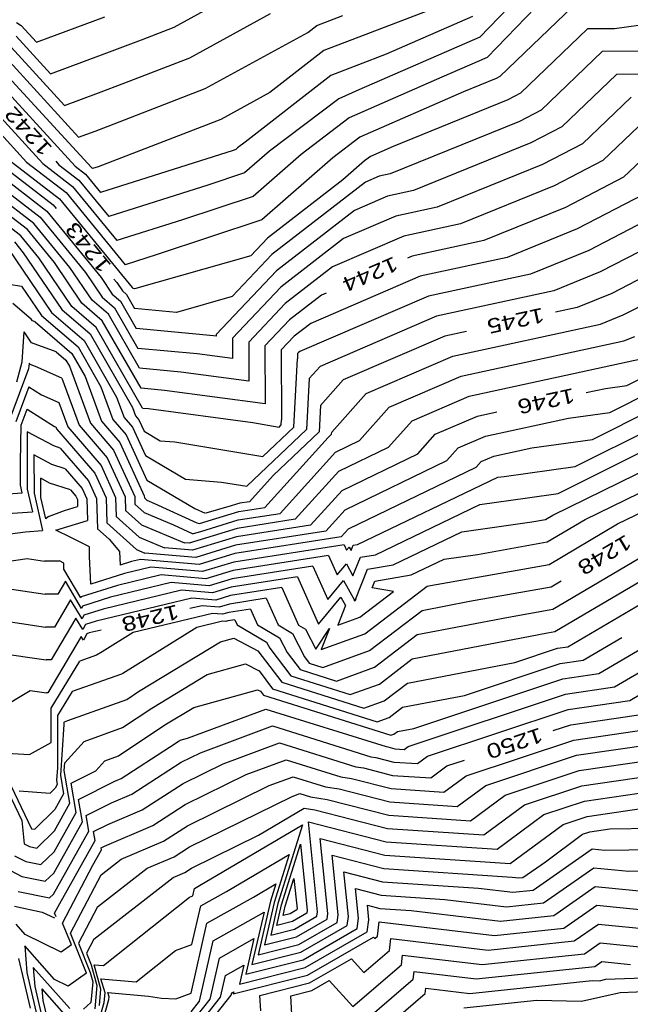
# Model space of a CAD drawing. Header units: feet. Extents: x -19835 to -19507, y 220308 to 220783.
# Tile 37 of 49: x -19667 to -19625, y 220518 to 220586. Entities that reach past the tile are written whole.
import ezdxf

# ---------------------------------------------------------------- set-up
doc = ezdxf.new("R2010")
doc.units = ezdxf.units.FT
doc.header["$LTSCALE"] = 25
doc.header["$MEASUREMENT"] = 0
for name, color, linetype in [('H1_HOEHENLINIEN', 86, 'CONTINUOUS'), ('H1_ZAEHLLIN_TXT', 3, 'CONTINUOUS'), ('H1_ZAEHLLINIEN', 11, 'CONTINUOUS')]:
    doc.layers.add(name, color=color, linetype=linetype)

msp = doc.modelspace()

# ---------------------------------------------------------------- linework, layer by layer
at = {"layer": 'H1_HOEHENLINIEN'}
for p, q in [((-19629.886, 220588.307), (-19634.686, 220583.327)), ((-19636.832, 220587.254), (-19645.878, 220583.804)), ((-19656.104, 220585.404), (-19653.323, 220586.927)), ((-19628.811, 220586.834), (-19633.82, 220582.026)), ((-19666.902, 220585.715), (-19666.579, 220585.525)), ((-19665.533, 220584.383), (-19660.852, 220586.114)), ((-19646.358, 220585.51), (-19644.566, 220586.193)), ((-19635.694, 220586.129), (-19641.611, 220583.543)), ((-19618.342, 220586.335), (-19625.993, 220585.297)), ((-19666.579, 220585.525), (-19665.533, 220584.383)), ((-19658.334, 220584.543), (-19656.104, 220585.404)), ((-19646.971, 220585.03), (-19646.358, 220585.51)), ((-19627.822, 220585.28), (-19632.41, 220580.875)), ((-19625.993, 220585.297), (-19627.822, 220585.28)), ((-19666.923, 220584.781), (-19664.571, 220582.213)), ((-19661.072, 220583.506), (-19658.334, 220584.543)), ((-19653.979, 220581.194), (-19646.971, 220585.03)), ((-19645.878, 220583.804), (-19649.559, 220580.926)), ((-19667.613, 220583.292), (-19662.647, 220577.871)), ((-19664.571, 220582.213), (-19661.072, 220583.506)), ((-19641.611, 220583.543), (-19645.398, 220582.099)), ((-19634.686, 220583.327), (-19637.789, 220581.971)), ((-19667.958, 220582.548), (-19661.768, 220575.791)), ((-19668.302, 220581.804), (-19662.879, 220575.883)), ((-19645.398, 220582.099), (-19651.25, 220577.523)), ((-19637.789, 220581.971), (-19644.125, 220579.184)), ((-19634.068, 220581.897), (-19636.31, 220580.985)), ((-19633.82, 220582.026), (-19634.068, 220581.897)), ((-19625.842, 220582.172), (-19629.59, 220578.573)), ((-19622.194, 220582.206), (-19625.842, 220582.172)), ((-19660.624, 220578.627), (-19653.979, 220581.194)), ((-19649.559, 220580.926), (-19652.916, 220579.088)), ((-19636.31, 220580.985), (-19643.402, 220577.867)), ((-19633.278, 220580.424), (-19641.126, 220577.231)), ((-19632.41, 220580.875), (-19633.278, 220580.424)), ((-19624.853, 220580.617), (-19628.18, 220577.422)), ((-19668.992, 220580.316), (-19665.101, 220576.067)), ((-19669.337, 220579.572), (-19666.211, 220576.16)), ((-19652.916, 220579.088), (-19661.316, 220575.844)), ((-19644.125, 220579.184), (-19647.424, 220576.688)), ((-19623.863, 220579.063), (-19626.771, 220576.272)), ((-19661.513, 220578.29), (-19660.624, 220578.627)), ((-19629.59, 220578.573), (-19631.698, 220577.479)), ((-19662.647, 220577.871), (-19661.513, 220578.29)), ((-19643.402, 220577.867), (-19645.253, 220576.465)), ((-19652.077, 220576.961), (-19661.143, 220574.075)), ((-19651.891, 220577.023), (-19652.077, 220576.961)), ((-19651.765, 220577.133), (-19651.891, 220577.023)), ((-19651.25, 220577.523), (-19651.765, 220577.133)), ((-19641.126, 220577.231), (-19642.678, 220576.549)), ((-19631.698, 220577.479), (-19639.725, 220574.214)), ((-19628.18, 220577.422), (-19630.908, 220576.007)), ((-19670.654, 220576.529), (-19665.269, 220572.385)), ((-19669.543, 220576.436), (-19664.828, 220572.809)), ((-19647.424, 220576.688), (-19650.702, 220573.816)), ((-19645.253, 220576.465), (-19650.107, 220572.213)), ((-19642.678, 220576.549), (-19643.083, 220576.242)), ((-19667.322, 220576.252), (-19663.946, 220573.655)), ((-19666.211, 220576.16), (-19663.505, 220574.078)), ((-19665.101, 220576.067), (-19663.064, 220574.501)), ((-19662.879, 220575.883), (-19662.183, 220575.347)), ((-19661.768, 220575.791), (-19661.742, 220575.77)), ((-19661.742, 220575.77), (-19661.702, 220575.721)), ((-19661.316, 220575.844), (-19661.702, 220575.721)), ((-19643.083, 220576.242), (-19644.565, 220574.944)), ((-19630.908, 220576.007), (-19638.126, 220573.07)), ((-19626.771, 220576.272), (-19630.118, 220574.534)), ((-19665.71, 220571.962), (-19670.123, 220575.358)), ((-19662.183, 220575.347), (-19661.143, 220574.075)), ((-19644.565, 220574.944), (-19649.723, 220570.958)), ((-19663.064, 220574.501), (-19660.025, 220570.784)), ((-19630.118, 220574.534), (-19636.527, 220571.927)), ((-19663.946, 220573.655), (-19658.973, 220567.572)), ((-19663.505, 220574.078), (-19659.466, 220569.138)), ((-19650.702, 220573.816), (-19655.538, 220572.212)), ((-19641.513, 220573.826), (-19643.766, 220572.855)), ((-19639.725, 220574.214), (-19641.513, 220573.826)), ((-19623.951, 220573.97), (-19628.538, 220571.589)), ((-19638.126, 220573.07), (-19640.954, 220572.457)), ((-19666.592, 220571.116), (-19668.776, 220572.797)), ((-19665.269, 220572.385), (-19662.17, 220568.595)), ((-19664.828, 220572.809), (-19661.104, 220568.254)), ((-19643.766, 220572.855), (-19649.118, 220568.719)), ((-19640.954, 220572.457), (-19644.517, 220570.921)), ((-19622.541, 220572.819), (-19627.749, 220570.117)), ((-19663.236, 220568.936), (-19665.71, 220571.962)), ((-19655.538, 220572.212), (-19660.025, 220570.784)), ((-19650.107, 220572.213), (-19657.269, 220569.838)), ((-19636.527, 220571.927), (-19640.395, 220571.088)), ((-19628.538, 220571.589), (-19633.328, 220569.64)), ((-19621.131, 220571.668), (-19626.959, 220568.644)), ((-19665.367, 220569.618), (-19666.592, 220571.116)), ((-19649.723, 220570.958), (-19650.863, 220569.75)), ((-19644.517, 220570.921), (-19648.815, 220567.6)), ((-19640.395, 220571.088), (-19645.268, 220568.988)), ((-19667.033, 220570.693), (-19666.433, 220569.96)), ((-19667.421, 220570.187), (-19664.492, 220565.862)), ((-19666.433, 220569.96), (-19663.8, 220566.073)), ((-19663.108, 220566.284), (-19665.367, 220569.618)), ((-19657.269, 220569.838), (-19659.466, 220569.138)), ((-19650.863, 220569.75), (-19658.816, 220567.493)), ((-19633.328, 220569.64), (-19639.276, 220568.35)), ((-19627.749, 220570.117), (-19631.729, 220568.497)), ((-19661.725, 220566.706), (-19663.236, 220568.936)), ((-19645.268, 220568.988), (-19648.512, 220566.481)), ((-19625.379, 220565.699), (-19618.311, 220569.367)), ((-19662.17, 220568.595), (-19661.033, 220566.917)), ((-19661.104, 220568.254), (-19660.341, 220567.128)), ((-19649.118, 220568.719), (-19653.233, 220564.357)), ((-19639.276, 220568.35), (-19646.769, 220565.121)), ((-19631.729, 220568.497), (-19638.717, 220566.981)), ((-19626.959, 220568.644), (-19630.13, 220567.354)), ((-19658.973, 220567.572), (-19658.958, 220567.55)), ((-19658.958, 220567.55), (-19658.947, 220567.54)), ((-19658.947, 220567.54), (-19658.926, 220567.503)), ((-19648.815, 220567.6), (-19652.12, 220564.096)), ((-19661.033, 220566.917), (-19660.193, 220566.194)), ((-19660.341, 220567.128), (-19659.777, 220566.643)), ((-19658.816, 220567.493), (-19658.926, 220567.503)), ((-19638.717, 220566.981), (-19647.52, 220563.188)), ((-19630.13, 220567.354), (-19638.158, 220565.612)), ((-19665.884, 220565.41), (-19667.139, 220566.478)), ((-19661.439, 220564.848), (-19663.108, 220566.284)), ((-19660.608, 220565.746), (-19661.725, 220566.706)), ((-19660.193, 220566.194), (-19658.596, 220563.41)), ((-19659.777, 220566.643), (-19658.706, 220564.774)), ((-19648.512, 220566.481), (-19651.007, 220563.836)), ((-19664.492, 220565.862), (-19662.27, 220563.951)), ((-19663.8, 220566.073), (-19661.855, 220564.4)), ((-19658.487, 220562.046), (-19660.608, 220565.746)), ((-19638.158, 220565.612), (-19646.13, 220562.177)), ((-19626.932, 220565.067), (-19625.379, 220565.699)), ((-19665.801, 220565.286), (-19665.884, 220565.41)), ((-19665.62, 220565.22), (-19665.801, 220565.286)), ((-19665.62, 220565.22), (-19663.101, 220563.054)), ((-19658.267, 220559.317), (-19661.439, 220564.848)), ((-19646.769, 220565.121), (-19647.907, 220564.242)), ((-19637.039, 220562.874), (-19626.932, 220565.067)), ((-19666.501, 220562.487), (-19666.378, 220564.546)), ((-19665.879, 220563.796), (-19666.378, 220564.546)), ((-19661.855, 220564.4), (-19658.965, 220559.361)), ((-19653.411, 220564.278), (-19658.706, 220564.774)), ((-19653.232, 220564.254), (-19653.411, 220564.278)), ((-19653.233, 220564.357), (-19653.232, 220564.254)), ((-19647.907, 220564.242), (-19648.782, 220563.315)), ((-19625.333, 220563.924), (-19624.589, 220564.227)), ((-19664.183, 220563.179), (-19665.879, 220563.796)), ((-19662.27, 220563.951), (-19660.043, 220560.068)), ((-19652.12, 220564.096), (-19652.114, 220562.706)), ((-19651.007, 220563.836), (-19650.995, 220561.157)), ((-19636.48, 220561.505), (-19625.333, 220563.924)), ((-19664.183, 220563.179), (-19663.516, 220562.605)), ((-19663.101, 220563.054), (-19662.2, 220561.482)), ((-19654.527, 220563.028), (-19658.596, 220563.41)), ((-19652.114, 220562.706), (-19654.527, 220563.028)), ((-19648.782, 220563.315), (-19648.76, 220558.518)), ((-19647.604, 220563.123), (-19647.669, 220563.054)), ((-19647.669, 220563.054), (-19647.667, 220562.699)), ((-19647.52, 220563.188), (-19647.604, 220563.123)), ((-19642.978, 220560.315), (-19637.039, 220562.874)), ((-19666.866, 220561.107), (-19666.501, 220562.487)), ((-19666.062, 220562.019), (-19666.023, 220562.167)), ((-19666.023, 220562.167), (-19666.01, 220562.387)), ((-19665.957, 220562.307), (-19666.01, 220562.387)), ((-19665.603, 220562.178), (-19665.957, 220562.307)), ((-19663.796, 220561.374), (-19665.603, 220562.178)), ((-19663.516, 220562.605), (-19663.278, 220562.189)), ((-19663.278, 220562.189), (-19661.842, 220558.287)), ((-19647.917, 220558.011), (-19647.667, 220562.699)), ((-19646.13, 220562.177), (-19646.87, 220561.341)), ((-19635.921, 220560.137), (-19624.064, 220562.709)), ((-19667.333, 220558.597), (-19666.062, 220562.019)), ((-19662.2, 220561.482), (-19661.07, 220558.413)), ((-19655.643, 220561.779), (-19658.487, 220562.046)), ((-19650.995, 220561.157), (-19655.643, 220561.779)), ((-19641.402, 220559.385), (-19636.48, 220561.505)), ((-19663.796, 220561.374), (-19662.613, 220558.16)), ((-19646.87, 220561.341), (-19647.056, 220557.85)), ((-19626.312, 220559.02), (-19622.461, 220560.952)), ((-19645.327, 220557.663), (-19642.978, 220560.315)), ((-19639.825, 220558.454), (-19635.921, 220560.137)), ((-19660.043, 220560.068), (-19659.528, 220558.667)), ((-19627.49, 220557.169), (-19621.787, 220560.029)), ((-19666.57, 220558.148), (-19666.162, 220559.246)), ((-19666.162, 220559.246), (-19664.288, 220558.069)), ((-19658.965, 220559.361), (-19658.756, 220558.794)), ((-19658.756, 220558.794), (-19658.525, 220558.525)), ((-19658.267, 220559.317), (-19657.875, 220559.28)), ((-19657.875, 220559.28), (-19650.724, 220558.323)), ((-19643.429, 220557.095), (-19641.402, 220559.385)), ((-19629.121, 220558.631), (-19626.312, 220559.02)), ((-19628.668, 220555.317), (-19621.114, 220559.106)), ((-19666.633, 220555.626), (-19666.57, 220558.148)), ((-19664.288, 220558.069), (-19664.201, 220558.03)), ((-19662.613, 220558.16), (-19660.683, 220555.912)), ((-19661.842, 220558.287), (-19660.251, 220556.434)), ((-19661.07, 220558.413), (-19659.82, 220556.957)), ((-19659.528, 220558.667), (-19658.957, 220558.002)), ((-19658.525, 220558.525), (-19658.168, 220557.74)), ((-19650.724, 220558.323), (-19648.935, 220558.022)), ((-19648.935, 220558.022), (-19648.778, 220558.171)), ((-19648.778, 220558.171), (-19648.76, 220558.518)), ((-19641.434, 220556.637), (-19639.825, 220558.454)), ((-19634.802, 220557.399), (-19629.121, 220558.631)), ((-19664.347, 220556.728), (-19666.174, 220557.704)), ((-19666.174, 220557.704), (-19666.163, 220553.76)), ((-19664.201, 220558.03), (-19664.155, 220557.906)), ((-19664.155, 220557.906), (-19661.546, 220554.867)), ((-19658.957, 220558.002), (-19658.074, 220556.064)), ((-19658.168, 220557.74), (-19657.057, 220557.086)), ((-19647.056, 220557.85), (-19651.14, 220553.964)), ((-19650.038, 220555.993), (-19647.917, 220558.011)), ((-19645.566, 220557.308), (-19645.334, 220557.529)), ((-19645.334, 220557.529), (-19645.327, 220557.663)), ((-19636.673, 220556.593), (-19634.802, 220557.399)), ((-19663.9, 220556.584), (-19664.347, 220556.728)), ((-19659.82, 220556.957), (-19658.154, 220553.303)), ((-19657.057, 220557.086), (-19656.058, 220557.008)), ((-19656.058, 220557.008), (-19650.038, 220555.993)), ((-19649.909, 220552.508), (-19645.566, 220557.308)), ((-19645.064, 220556.305), (-19643.429, 220557.095)), ((-19631.649, 220556.593), (-19627.49, 220557.169)), ((-19630.209, 220551.986), (-19620.003, 220556.991)), ((-19664.488, 220555.457), (-19665.704, 220556.107)), ((-19665.704, 220556.107), (-19665.696, 220553.482)), ((-19663.9, 220556.584), (-19661.977, 220554.344)), ((-19660.251, 220556.434), (-19658.809, 220553.269)), ((-19658.074, 220556.064), (-19655.329, 220554.449)), ((-19648.864, 220552.105), (-19645.064, 220556.305)), ((-19644.844, 220554.989), (-19641.434, 220556.637)), ((-19637.444, 220555.722), (-19636.673, 220556.593)), ((-19634.243, 220556.03), (-19631.649, 220556.593)), ((-19666.629, 220554.038), (-19666.633, 220555.626)), ((-19663.556, 220555.158), (-19664.488, 220555.457)), ((-19660.683, 220555.912), (-19659.463, 220553.235)), ((-19644.406, 220552.358), (-19637.444, 220555.722)), ((-19635.449, 220555.264), (-19635.097, 220555.662)), ((-19635.097, 220555.662), (-19634.243, 220556.03)), ((-19627.991, 220551.688), (-19619.533, 220555.835)), ((-19663.556, 220555.158), (-19662.408, 220553.821)), ((-19661.546, 220554.867), (-19660.771, 220553.167)), ((-19644.844, 220554.989), (-19647.819, 220551.703)), ((-19644.187, 220551.042), (-19635.449, 220555.264)), ((-19633.52, 220554.645), (-19628.668, 220555.317)), ((-19666.508, 220553.512), (-19666.629, 220554.038)), ((-19661.977, 220554.344), (-19661.425, 220553.132)), ((-19655.329, 220554.449), (-19652.86, 220554.254)), ((-19652.86, 220554.254), (-19651.14, 220553.964)), ((-19643.567, 220549.975), (-19633.969, 220554.581)), ((-19633.969, 220554.581), (-19633.52, 220554.645)), ((-19625.774, 220551.389), (-19619.063, 220554.68)), ((-19668.134, 220553.394), (-19666.508, 220553.512)), ((-19666.163, 220553.76), (-19665.81, 220552.223)), ((-19665.696, 220553.482), (-19665.112, 220550.934)), ((-19662.408, 220553.821), (-19662.079, 220553.098)), ((-19662.079, 220553.098), (-19662.028, 220551.624)), ((-19661.425, 220553.132), (-19661.354, 220551.049)), ((-19660.771, 220553.167), (-19660.713, 220551.472)), ((-19659.463, 220553.235), (-19659.431, 220552.317)), ((-19658.809, 220553.269), (-19658.79, 220552.74)), ((-19658.79, 220552.74), (-19658.159, 220552.166)), ((-19658.154, 220553.303), (-19658.15, 220553.163)), ((-19658.15, 220553.163), (-19657.982, 220553.011)), ((-19657.982, 220553.011), (-19657.454, 220552.79)), ((-19657.454, 220552.79), (-19654.557, 220551.456)), ((-19670.562, 220551.878), (-19665.81, 220552.223)), ((-19659.431, 220552.317), (-19658.335, 220551.321)), ((-19658.159, 220552.166), (-19656.163, 220551.333)), ((-19653.251, 220551.748), (-19651.674, 220552.232)), ((-19651.732, 220551.657), (-19648.864, 220552.105)), ((-19651.674, 220552.232), (-19649.909, 220552.508)), ((-19644.406, 220552.358), (-19645.728, 220550.897)), ((-19664.205, 220550.953), (-19662.028, 220551.624)), ((-19660.713, 220551.472), (-19658.687, 220549.632)), ((-19656.163, 220551.333), (-19654.875, 220550.74)), ((-19654.557, 220551.456), (-19654.368, 220551.423)), ((-19654.368, 220551.423), (-19653.251, 220551.748)), ((-19654.295, 220550.87), (-19651.732, 220551.657)), ((-19647.819, 220551.703), (-19651.791, 220551.082)), ((-19636.42, 220550.844), (-19631.633, 220551.525)), ((-19631.633, 220551.525), (-19630.71, 220551.69)), ((-19630.71, 220551.69), (-19630.209, 220551.986)), ((-19630.581, 220550.154), (-19627.991, 220551.688)), ((-19630.451, 220548.619), (-19625.774, 220551.389)), ((-19671.242, 220550.171), (-19666.287, 220550.849)), ((-19666.287, 220550.849), (-19665.112, 220550.934)), ((-19663.171, 220550.456), (-19664.205, 220550.953)), ((-19661.354, 220551.049), (-19660.567, 220550.334)), ((-19658.335, 220551.321), (-19655.402, 220550.097)), ((-19651.791, 220551.082), (-19655.084, 220550.07)), ((-19654.875, 220550.74), (-19654.791, 220550.725)), ((-19654.791, 220550.725), (-19654.295, 220550.87)), ((-19645.728, 220550.897), (-19651.907, 220549.931)), ((-19644.187, 220551.042), (-19644.683, 220550.494)), ((-19641.121, 220548.588), (-19636.42, 220550.844)), ((-19630.192, 220545.549), (-19621.339, 220550.792)), ((-19661.903, 220549.82), (-19663.171, 220550.456)), ((-19660.567, 220550.334), (-19659.857, 220549.497)), ((-19655.084, 220550.07), (-19655.402, 220550.097)), ((-19644.683, 220550.494), (-19651.965, 220549.355)), ((-19635.352, 220549.302), (-19630.581, 220550.154)), ((-19630.063, 220544.014), (-19619.122, 220550.494)), ((-19629.186, 220542.973), (-19617.289, 220549.979)), ((-19661.902, 220549.166), (-19661.903, 220549.82)), ((-19659.857, 220549.497), (-19659.812, 220548.555)), ((-19658.687, 220549.632), (-19658.12, 220549.395)), ((-19654.627, 220549.095), (-19658.12, 220549.395)), ((-19651.907, 220549.931), (-19654.627, 220549.095)), ((-19651.965, 220549.355), (-19654.398, 220548.608)), ((-19644.483, 220549.959), (-19652.023, 220548.78)), ((-19644.483, 220549.959), (-19644.314, 220549.579)), ((-19644.314, 220549.579), (-19644.133, 220549.796)), ((-19644.133, 220549.796), (-19644.004, 220549.564)), ((-19644.004, 220549.564), (-19643.859, 220549.925)), ((-19643.859, 220549.925), (-19643.567, 220549.975)), ((-19661.813, 220547.264), (-19661.902, 220549.166)), ((-19659.023, 220548.803), (-19659.812, 220548.555)), ((-19658.407, 220548.952), (-19659.023, 220548.803)), ((-19654.398, 220548.608), (-19658.407, 220548.952)), ((-19652.023, 220548.78), (-19654.17, 220548.121)), ((-19639.898, 220547.895), (-19637.646, 220548.976)), ((-19637.646, 220548.976), (-19635.352, 220549.302)), ((-19659.507, 220547.989), (-19661.813, 220547.264)), ((-19657.706, 220548.424), (-19659.507, 220547.989)), ((-19654.17, 220548.121), (-19657.706, 220548.424)), ((-19646.615, 220548.493), (-19652.14, 220547.629)), ((-19646.615, 220548.493), (-19645.601, 220546.213)), ((-19643.703, 220546.223), (-19642.876, 220548.29)), ((-19642.876, 220548.29), (-19641.121, 220548.588)), ((-19638.56, 220547.17), (-19630.451, 220548.619)), ((-19663.552, 220547.457), (-19664.069, 220546.582)), ((-19662.457, 220545.606), (-19663.552, 220547.457)), ((-19656.303, 220547.368), (-19660.473, 220546.362)), ((-19653.712, 220547.146), (-19656.303, 220547.368)), ((-19652.14, 220547.629), (-19653.712, 220547.146)), ((-19647.682, 220547.76), (-19652.198, 220547.054)), ((-19647.682, 220547.76), (-19646.245, 220544.53)), ((-19645.601, 220546.213), (-19644.52, 220547.517)), ((-19644.52, 220547.517), (-19643.774, 220546.176)), ((-19642.565, 220547.02), (-19642.384, 220547.472)), ((-19642.384, 220547.472), (-19639.898, 220547.895)), ((-19667.537, 220546.966), (-19664.937, 220546.581)), ((-19655.601, 220546.84), (-19660.956, 220545.548)), ((-19653.483, 220546.659), (-19655.601, 220546.84)), ((-19652.198, 220547.054), (-19653.483, 220546.659)), ((-19648.748, 220547.027), (-19652.256, 220546.478)), ((-19648.748, 220547.027), (-19647.609, 220544.466)), ((-19643.402, 220545.001), (-19641.109, 220546.757)), ((-19643.069, 220543.856), (-19638.8, 220547.124)), ((-19641.109, 220546.757), (-19642.565, 220547.02)), ((-19638.8, 220547.124), (-19638.56, 220547.17)), ((-19627.057, 220541.139), (-19617.659, 220546.673)), ((-19664.069, 220546.582), (-19664.937, 220546.581)), ((-19663.191, 220546.197), (-19664.296, 220544.328)), ((-19662.411, 220544.878), (-19663.191, 220546.197)), ((-19660.473, 220546.362), (-19662.375, 220545.764)), ((-19654.9, 220546.313), (-19661.439, 220544.735)), ((-19653.255, 220546.172), (-19654.9, 220546.313)), ((-19652.256, 220546.478), (-19653.255, 220546.172)), ((-19646.245, 220544.53), (-19644.713, 220546.377)), ((-19644.713, 220546.377), (-19644.391, 220545.798)), ((-19643.774, 220546.176), (-19643.794, 220546.124)), ((-19643.794, 220546.124), (-19643.736, 220546.145)), ((-19643.736, 220546.145), (-19643.647, 220546.213)), ((-19643.647, 220546.213), (-19643.703, 220546.223)), ((-19662.375, 220545.764), (-19662.457, 220545.606)), ((-19660.956, 220545.548), (-19662.278, 220545.132)), ((-19652.373, 220545.328), (-19652.797, 220545.197)), ((-19650.881, 220545.561), (-19652.373, 220545.328)), ((-19650.881, 220545.561), (-19650.396, 220544.472)), ((-19644.391, 220545.798), (-19644.918, 220544.453)), ((-19633.233, 220545.006), (-19630.192, 220545.549)), ((-19668.917, 220544.921), (-19664.902, 220544.328)), ((-19662.83, 220544.937), (-19664.523, 220542.074)), ((-19662.365, 220544.15), (-19662.83, 220544.937)), ((-19662.278, 220545.132), (-19662.411, 220544.878)), ((-19661.439, 220544.735), (-19662.182, 220544.501)), ((-19653.497, 220545.257), (-19658.917, 220543.949)), ((-19652.796, 220544.729), (-19654.553, 220544.305)), ((-19652.797, 220545.197), (-19653.497, 220545.257)), ((-19652.569, 220544.71), (-19652.796, 220544.729)), ((-19652.431, 220544.752), (-19652.569, 220544.71)), ((-19651.947, 220544.828), (-19652.431, 220544.752)), ((-19651.947, 220544.828), (-19651.79, 220544.475)), ((-19644.918, 220544.453), (-19643.402, 220545.001)), ((-19639.476, 220543.808), (-19633.233, 220545.006)), ((-19625.993, 220540.222), (-19617.845, 220545.02)), ((-19664.296, 220544.328), (-19664.902, 220544.328)), ((-19662.182, 220544.501), (-19662.365, 220544.15)), ((-19658.917, 220543.949), (-19661.038, 220542.63)), ((-19654.553, 220544.305), (-19659.622, 220541.153)), ((-19651.79, 220544.475), (-19649.783, 220543.3)), ((-19650.396, 220544.472), (-19648.896, 220543.594)), ((-19647.609, 220544.466), (-19647.122, 220544.181)), ((-19647.122, 220544.181), (-19646.426, 220542.805)), ((-19646.426, 220542.805), (-19645.472, 220544.237)), ((-19645.472, 220544.237), (-19646.041, 220542.782)), ((-19639.814, 220542.15), (-19630.57, 220543.923)), ((-19630.57, 220543.923), (-19630.063, 220544.014)), ((-19658.553, 220539.908), (-19652.936, 220543.311)), ((-19652.936, 220543.311), (-19652.035, 220543.56)), ((-19652.035, 220543.56), (-19650.394, 220542.701)), ((-19649.783, 220543.3), (-19649.569, 220542.878)), ((-19648.896, 220543.594), (-19648.385, 220542.584)), ((-19646.041, 220542.782), (-19643.069, 220543.856)), ((-19642.402, 220541.568), (-19639.476, 220543.808)), ((-19624.928, 220539.305), (-19618.03, 220543.367)), ((-19669.507, 220542.76), (-19664.868, 220542.074)), ((-19661.038, 220542.63), (-19661.412, 220542.397)), ((-19650.394, 220542.701), (-19648.747, 220540.541)), ((-19649.569, 220542.878), (-19648.12, 220540.978)), ((-19648.385, 220542.584), (-19647.494, 220541.415)), ((-19632.8, 220541.902), (-19629.888, 220542.87)), ((-19629.888, 220542.87), (-19629.186, 220542.973)), ((-19664.523, 220542.074), (-19664.868, 220542.074)), ((-19664.524, 220538.764), (-19662.567, 220541.994)), ((-19661.412, 220542.397), (-19662.567, 220541.994)), ((-19642.069, 220540.423), (-19639.814, 220542.15)), ((-19640.152, 220540.491), (-19632.8, 220541.902)), ((-19647.494, 220541.415), (-19645.003, 220540.628)), ((-19645.003, 220540.628), (-19642.402, 220541.568)), ((-19659.713, 220541.097), (-19663.089, 220539.918)), ((-19659.622, 220541.153), (-19659.713, 220541.097)), ((-19648.747, 220540.541), (-19643.143, 220538.77)), ((-19648.12, 220540.978), (-19644.073, 220539.699)), ((-19639.706, 220537.39), (-19629.517, 220540.777)), ((-19629.517, 220540.777), (-19627.057, 220541.139)), ((-19663.089, 220539.918), (-19664.087, 220538.272)), ((-19659.357, 220539.369), (-19658.553, 220539.908)), ((-19654.77, 220538.828), (-19650.404, 220540.038)), ((-19650.404, 220540.038), (-19650.203, 220539.933)), ((-19650.203, 220539.933), (-19650.001, 220539.667)), ((-19644.073, 220539.699), (-19642.069, 220540.423)), ((-19641.736, 220539.279), (-19640.152, 220540.491)), ((-19629.331, 220539.73), (-19625.993, 220540.222)), ((-19663.384, 220537.922), (-19659.357, 220539.369)), ((-19650.001, 220539.667), (-19641.284, 220536.912)), ((-19643.143, 220538.77), (-19641.736, 220539.279)), ((-19640.1, 220536.151), (-19629.331, 220539.73)), ((-19629.146, 220538.684), (-19624.928, 220539.305)), ((-19664.533, 220536.423), (-19664.524, 220538.764)), ((-19656.74, 220537.635), (-19654.77, 220538.828)), ((-19655.202, 220536.722), (-19649.84, 220538.711)), ((-19649.84, 220538.711), (-19641.611, 220536.137)), ((-19638.774, 220535.484), (-19629.146, 220538.684)), ((-19664.087, 220538.272), (-19664.1, 220534.691)), ((-19663.611, 220537.843), (-19663.649, 220537.78)), ((-19663.611, 220537.843), (-19663.384, 220537.922)), ((-19663.65, 220537.642), (-19663.892, 220534.181)), ((-19663.649, 220537.78), (-19663.65, 220537.642)), ((-19659.91, 220535.51), (-19656.74, 220537.635)), ((-19654.316, 220535.719), (-19649.373, 220537.552)), ((-19649.373, 220537.552), (-19642.646, 220535.448)), ((-19641.069, 220536.99), (-19640.827, 220537.175)), ((-19640.827, 220537.175), (-19639.706, 220537.39)), ((-19628.774, 220536.591), (-19622.799, 220537.47)), ((-19656.423, 220536.104), (-19655.834, 220536.499)), ((-19655.834, 220536.499), (-19655.688, 220536.587)), ((-19655.688, 220536.587), (-19655.202, 220536.722)), ((-19641.284, 220536.912), (-19641.069, 220536.99)), ((-19636.121, 220534.149), (-19628.774, 220536.591)), ((-19628.588, 220535.545), (-19621.735, 220536.553)), ((-19668.655, 220536.344), (-19665.876, 220530.507)), ((-19666.012, 220535.593), (-19664.533, 220536.423)), ((-19659.744, 220533.958), (-19656.423, 220536.104)), ((-19641.611, 220536.137), (-19641.483, 220536.118)), ((-19641.483, 220536.118), (-19641.004, 220535.995)), ((-19641.004, 220535.995), (-19640.369, 220535.952)), ((-19640.369, 220535.952), (-19640.1, 220536.151)), ((-19667.559, 220535.699), (-19666.012, 220535.593)), ((-19661.472, 220534.483), (-19660.858, 220535.169)), ((-19660.858, 220535.169), (-19659.91, 220535.51)), ((-19655.631, 220535.073), (-19654.316, 220535.719)), ((-19651.176, 220534.22), (-19648.44, 220535.235)), ((-19648.44, 220535.235), (-19644.716, 220534.07)), ((-19642.646, 220535.448), (-19642.316, 220535.399)), ((-19642.316, 220535.399), (-19641.089, 220535.084)), ((-19639.462, 220534.975), (-19638.774, 220535.484)), ((-19634.794, 220533.482), (-19628.588, 220535.545)), ((-19628.403, 220534.498), (-19620.671, 220535.636)), ((-19664.1, 220534.691), (-19664.159, 220533.852)), ((-19663.153, 220533.634), (-19661.472, 220534.483)), ((-19659.016, 220532.886), (-19655.631, 220535.073)), ((-19641.089, 220535.084), (-19639.462, 220534.975)), ((-19633.468, 220532.815), (-19628.403, 220534.498)), ((-19664.159, 220533.852), (-19664.106, 220533.542)), ((-19663.892, 220534.181), (-19663.675, 220532.902)), ((-19660.168, 220533.777), (-19659.744, 220533.958)), ((-19655.349, 220532.171), (-19651.176, 220534.22)), ((-19649.606, 220533.471), (-19647.973, 220534.077)), ((-19647.973, 220534.077), (-19645.75, 220533.382)), ((-19644.716, 220534.07), (-19643.984, 220533.961)), ((-19643.984, 220533.961), (-19641.26, 220533.261)), ((-19637.648, 220533.02), (-19636.121, 220534.149)), ((-19664.584, 220532.958), (-19664.252, 220533.283)), ((-19664.106, 220533.542), (-19664.252, 220533.283)), ((-19662.812, 220531.622), (-19663.153, 220533.634)), ((-19662.643, 220532.528), (-19660.168, 220533.777)), ((-19655.208, 220530.719), (-19649.606, 220533.471)), ((-19645.75, 220533.382), (-19644.818, 220533.242)), ((-19644.818, 220533.242), (-19641.345, 220532.35)), ((-19641.26, 220533.261), (-19637.648, 220533.02)), ((-19636.741, 220532.042), (-19634.794, 220533.482)), ((-19628.031, 220532.405), (-19620.454, 220533.52)), ((-19666.718, 220533.103), (-19664.584, 220532.958)), ((-19663.675, 220532.902), (-19664.277, 220531.833)), ((-19662.381, 220530.982), (-19662.643, 220532.528)), ((-19660.404, 220532.295), (-19659.016, 220532.886)), ((-19655.067, 220529.268), (-19648.036, 220532.722)), ((-19648.036, 220532.722), (-19647.506, 220532.918)), ((-19647.506, 220532.918), (-19646.785, 220532.693)), ((-19646.785, 220532.693), (-19645.652, 220532.523)), ((-19645.652, 220532.523), (-19641.43, 220531.439)), ((-19635.835, 220531.065), (-19633.468, 220532.815)), ((-19665.647, 220530.491), (-19664.277, 220531.833)), ((-19662.133, 220531.422), (-19660.404, 220532.295)), ((-19657.559, 220530.743), (-19655.349, 220532.171)), ((-19641.345, 220532.35), (-19636.741, 220532.042)), ((-19630.815, 220531.48), (-19628.031, 220532.405)), ((-19627.845, 220531.359), (-19623.374, 220532.017)), ((-19664.326, 220528.933), (-19662.812, 220531.622)), ((-19661.95, 220530.342), (-19662.133, 220531.422)), ((-19641.43, 220531.439), (-19635.835, 220531.065)), ((-19634.021, 220529.109), (-19630.815, 220531.48)), ((-19629.488, 220530.813), (-19627.845, 220531.359)), ((-19665.876, 220530.507), (-19665.647, 220530.491)), ((-19664.351, 220527.483), (-19662.381, 220530.982)), ((-19660.874, 220529.331), (-19657.559, 220530.743)), ((-19656.83, 220529.671), (-19655.208, 220530.719)), ((-19654.376, 220526.62), (-19647.336, 220530.773)), ((-19647.336, 220530.773), (-19649.009, 220525.385)), ((-19646.298, 220524.825), (-19646.925, 220530.983)), ((-19646.925, 220530.983), (-19641.601, 220529.616)), ((-19633.114, 220528.132), (-19629.488, 220530.813)), ((-19627.66, 220530.312), (-19626.293, 220530.514)), ((-19626.293, 220530.514), (-19619.407, 220530.605)), ((-19664.376, 220526.033), (-19661.95, 220530.342)), ((-19645.596, 220524.718), (-19646.117, 220529.843)), ((-19646.117, 220529.843), (-19641.687, 220528.705)), ((-19630.714, 220528.258), (-19628.162, 220530.146)), ((-19628.162, 220530.146), (-19627.66, 220530.312)), ((-19661.112, 220529.211), (-19660.874, 220529.331)), ((-19661.087, 220529.062), (-19661.112, 220529.211)), ((-19659.737, 220528.433), (-19656.83, 220529.671)), ((-19656.101, 220528.6), (-19655.067, 220529.268)), ((-19641.601, 220529.616), (-19634.021, 220529.109)), ((-19667.029, 220528.666), (-19666.261, 220528.272)), ((-19664.326, 220528.933), (-19665.221, 220528.057)), ((-19661.675, 220528.018), (-19661.087, 220529.062)), ((-19661.114, 220527.359), (-19659.737, 220528.433)), ((-19657.955, 220527.81), (-19656.101, 220528.6)), ((-19652.531, 220526.227), (-19648.241, 220528.758)), ((-19648.241, 220528.758), (-19649.26, 220525.474)), ((-19644.893, 220524.61), (-19645.309, 220528.702)), ((-19645.309, 220528.702), (-19641.772, 220527.794)), ((-19641.687, 220528.705), (-19633.114, 220528.132)), ((-19667.696, 220527.853), (-19666.52, 220527.249)), ((-19666.261, 220528.272), (-19665.221, 220528.057)), ((-19663.742, 220524.048), (-19661.675, 220528.018)), ((-19661.358, 220525.157), (-19657.955, 220527.81)), ((-19641.772, 220527.794), (-19632.978, 220527.206)), ((-19632.256, 220527.18), (-19630.714, 220528.258)), ((-19630.847, 220525.44), (-19627.405, 220527.847)), ((-19627.405, 220527.847), (-19625.002, 220527.602)), ((-19666.52, 220527.249), (-19664.926, 220526.92)), ((-19664.351, 220527.483), (-19664.926, 220526.92)), ((-19663.196, 220523.36), (-19661.114, 220527.359)), ((-19648.505, 220525.205), (-19647.914, 220527.109)), ((-19647.914, 220527.109), (-19647.704, 220525.04)), ((-19632.978, 220527.206), (-19632.525, 220527.152)), ((-19632.525, 220527.152), (-19632.256, 220527.18)), ((-19625.002, 220527.602), (-19619.692, 220527.673)), ((-19654.832, 220525.915), (-19654.717, 220526.428)), ((-19654.717, 220526.428), (-19654.376, 220526.62)), ((-19650.686, 220525.834), (-19649.146, 220526.743)), ((-19649.146, 220526.743), (-19649.512, 220525.564)), ((-19643.487, 220524.395), (-19643.693, 220526.421)), ((-19643.693, 220526.421), (-19641.943, 220525.971)), ((-19630.142, 220524.57), (-19627.294, 220526.562)), ((-19627.294, 220526.562), (-19623.351, 220526.159)), ((-19666.779, 220526.226), (-19664.632, 220525.783)), ((-19664.376, 220526.033), (-19664.632, 220525.783)), ((-19660.95, 220521.145), (-19655.05, 220525.835)), ((-19655.05, 220525.835), (-19654.832, 220525.915)), ((-19654.292, 220525.235), (-19652.531, 220526.227)), ((-19653.868, 220524.042), (-19650.686, 220525.834)), ((-19641.943, 220525.971), (-19637.59, 220525.68)), ((-19661.358, 220525.157), (-19662.651, 220522.673)), ((-19654.889, 220522.585), (-19654.292, 220525.235)), ((-19649.512, 220525.564), (-19650.36, 220521.887)), ((-19649.26, 220525.474), (-19649.933, 220522.557)), ((-19649.009, 220525.385), (-19649.506, 220523.227)), ((-19648.653, 220524.567), (-19648.505, 220525.205)), ((-19647.704, 220525.04), (-19647.716, 220524.951)), ((-19642.785, 220524.288), (-19642.886, 220525.28)), ((-19642.886, 220525.28), (-19642.028, 220525.06)), ((-19642.028, 220525.06), (-19639.896, 220524.917)), ((-19637.59, 220525.68), (-19633.363, 220525.173)), ((-19633.363, 220525.173), (-19630.847, 220525.44)), ((-19629.438, 220523.7), (-19627.183, 220525.277)), ((-19627.183, 220525.277), (-19621.7, 220524.717)), ((-19648.17, 220524.689), (-19648.653, 220524.567)), ((-19647.716, 220524.951), (-19648.17, 220524.689)), ((-19647.876, 220523.639), (-19646.339, 220524.526)), ((-19646.339, 220524.526), (-19646.298, 220524.825)), ((-19645.651, 220524.313), (-19645.596, 220524.718)), ((-19644.963, 220524.1), (-19644.893, 220524.61)), ((-19643.586, 220523.674), (-19643.487, 220524.395)), ((-19639.896, 220524.917), (-19633.781, 220524.184)), ((-19633.781, 220524.184), (-19630.142, 220524.57)), ((-19666.299, 220523.273), (-19666.923, 220523.98)), ((-19663.143, 220522.56), (-19663.742, 220524.048)), ((-19654.945, 220519.256), (-19653.868, 220524.042)), ((-19647.728, 220523.113), (-19645.651, 220524.313)), ((-19647.581, 220522.588), (-19644.963, 220524.1)), ((-19642.898, 220523.461), (-19642.785, 220524.288)), ((-19642.194, 220523.156), (-19642.078, 220524.14)), ((-19642.078, 220524.14), (-19634.2, 220523.194)), ((-19634.2, 220523.194), (-19629.438, 220523.7)), ((-19663.835, 220522.073), (-19666.299, 220523.273)), ((-19662.1, 220520.632), (-19663.196, 220523.36)), ((-19649.933, 220522.557), (-19647.728, 220523.113)), ((-19649.506, 220523.227), (-19647.876, 220523.639)), ((-19647.286, 220521.538), (-19643.586, 220523.674)), ((-19647.139, 220521.013), (-19642.898, 220523.461)), ((-19646.992, 220520.487), (-19642.474, 220523.096)), ((-19642.474, 220523.096), (-19642.382, 220522.996)), ((-19642.382, 220522.996), (-19642.194, 220523.156)), ((-19664.291, 220520.19), (-19666.334, 220522.501)), ((-19666.334, 220522.501), (-19666.18, 220520.665)), ((-19663.143, 220522.56), (-19663.835, 220522.073)), ((-19662.651, 220522.673), (-19661.847, 220520.672)), ((-19656.014, 220522.174), (-19654.889, 220522.585)), ((-19653.018, 220521.656), (-19650.65, 220522.99)), ((-19650.65, 220522.99), (-19651.213, 220520.547)), ((-19650.36, 220521.887), (-19647.581, 220522.588)), ((-19628.029, 220521.959), (-19626.961, 220522.706)), ((-19626.961, 220522.706), (-19622.549, 220522.256)), ((-19658.707, 220520.032), (-19656.014, 220522.174)), ((-19640.564, 220521.189), (-19640.484, 220521.869)), ((-19640.484, 220521.869), (-19635.037, 220521.216)), ((-19635.037, 220521.216), (-19628.029, 220521.959)), ((-19665.937, 220518.232), (-19666.726, 220521.621)), ((-19665.745, 220521.023), (-19663.247, 220518.197)), ((-19665.745, 220521.023), (-19665.635, 220519.708)), ((-19661.117, 220519.526), (-19661.587, 220521.201)), ((-19661.587, 220521.201), (-19660.95, 220521.145)), ((-19653.653, 220518.837), (-19653.018, 220521.656)), ((-19652.594, 220520.463), (-19651.342, 220521.168)), ((-19651.342, 220521.168), (-19651.64, 220519.877)), ((-19651.64, 220519.877), (-19647.139, 220521.013)), ((-19651.213, 220520.547), (-19647.286, 220521.538)), ((-19643.878, 220518.354), (-19640.564, 220521.189)), ((-19635.456, 220520.227), (-19627.325, 220521.089)), ((-19627.325, 220521.089), (-19626.85, 220521.421)), ((-19626.85, 220521.421), (-19624.889, 220521.221)), ((-19666.18, 220520.665), (-19665.182, 220516.376)), ((-19662.1, 220520.632), (-19663.367, 220519.74)), ((-19661.847, 220520.672), (-19661.67, 220520.04)), ((-19652.929, 220518.974), (-19652.594, 220520.463)), ((-19652.067, 220519.207), (-19646.992, 220520.487)), ((-19639.749, 220520.206), (-19639.687, 220520.734)), ((-19639.687, 220520.734), (-19635.456, 220520.227)), ((-19626.568, 220520.212), (-19619.474, 220520.491)), ((-19665.635, 220519.708), (-19664.92, 220516.638)), ((-19663.367, 220519.74), (-19664.291, 220520.19)), ((-19661.67, 220520.04), (-19661.807, 220518.613)), ((-19660.841, 220519.269), (-19661.115, 220520.246)), ((-19661.115, 220520.246), (-19658.707, 220520.032)), ((-19646.697, 220519.437), (-19645.501, 220520.128)), ((-19645.501, 220520.128), (-19643.878, 220518.354)), ((-19644.626, 220516.033), (-19639.749, 220520.206)), ((-19635.875, 220519.237), (-19627.519, 220520.124)), ((-19627.519, 220520.124), (-19627.006, 220520.112)), ((-19627.006, 220520.112), (-19626.568, 220520.212)), ((-19661.225, 220518.403), (-19661.117, 220519.526)), ((-19660.904, 220518.614), (-19660.841, 220519.269)), ((-19660.565, 220519.012), (-19660.643, 220519.291)), ((-19660.643, 220519.291), (-19657.86, 220519.044)), ((-19660.583, 220518.825), (-19660.565, 220519.012)), ((-19657.86, 220519.044), (-19656.984, 220518.925)), ((-19655.993, 220518.872), (-19654.945, 220519.256)), ((-19654.942, 220516.444), (-19652.929, 220518.974)), ((-19654.936, 220515.678), (-19652.205, 220519.111)), ((-19652.205, 220519.111), (-19652.169, 220519.27)), ((-19652.169, 220519.27), (-19652.035, 220519.346)), ((-19652.035, 220519.346), (-19652.067, 220519.207)), ((-19648.122, 220519.078), (-19646.697, 220519.437)), ((-19647.995, 220516.822), (-19648.122, 220519.078)), ((-19643.364, 220515.432), (-19638.934, 220519.223)), ((-19638.934, 220519.223), (-19638.89, 220519.599)), ((-19638.89, 220519.599), (-19635.875, 220519.237)), ((-19662.317, 220518.164), (-19661.807, 220518.613)), ((-19661.393, 220516.893), (-19660.904, 220518.614)), ((-19661.251, 220516.47), (-19660.583, 220518.825)), ((-19656.984, 220518.925), (-19655.993, 220518.872)), ((-19654.947, 220517.21), (-19653.653, 220518.837))]:
    msp.add_line(p, q, dxfattribs=at)
at = {"layer": 'H1_ZAEHLLINIEN'}
for p, q in [((-19631.863, 220588.18), (-19635.19, 220584.728)), ((-19655.041, 220583.299), (-19649.507, 220586.329)), ((-19635.19, 220584.728), (-19643.463, 220581.112)), ((-19667.268, 220584.037), (-19663.609, 220580.042)), ((-19626.832, 220583.726), (-19631, 220579.724)), ((-19624.094, 220583.752), (-19626.832, 220583.726)), ((-19659.479, 220581.585), (-19655.041, 220583.299)), ((-19661.292, 220580.898), (-19659.479, 220581.585)), ((-19643.463, 220581.112), (-19644.849, 220580.502)), ((-19663.609, 220580.042), (-19661.292, 220580.898)), ((-19644.849, 220580.502), (-19649.595, 220576.91)), ((-19631, 220579.724), (-19632.488, 220578.952)), ((-19632.488, 220578.952), (-19641.324, 220575.357)), ((-19622.873, 220577.509), (-19625.361, 220575.121)), ((-19668.433, 220576.344), (-19664.387, 220573.232)), ((-19649.595, 220576.91), (-19651.297, 220575.419)), ((-19664.211, 220576.217), (-19663.99, 220575.975)), ((-19663.99, 220575.975), (-19662.623, 220574.924)), ((-19662.623, 220574.924), (-19660.584, 220572.43)), ((-19651.297, 220575.419), (-19653.808, 220574.587)), ((-19642.072, 220575.194), (-19643.016, 220574.788)), ((-19641.324, 220575.357), (-19642.072, 220575.194)), ((-19625.361, 220575.121), (-19629.328, 220573.062)), ((-19653.808, 220574.587), (-19660.584, 220572.43)), ((-19643.016, 220574.788), (-19649.42, 220569.839)), ((-19666.151, 220571.539), (-19669.45, 220574.077)), ((-19664.387, 220573.232), (-19664.188, 220572.988)), ((-19629.328, 220573.062), (-19634.927, 220570.784)), ((-19664.301, 220569.277), (-19666.151, 220571.539)), ((-19634.927, 220570.784), (-19639.835, 220569.719)), ((-19619.721, 220570.518), (-19626.169, 220567.172)), ((-19649.42, 220569.839), (-19652.144, 220566.952)), ((-19639.835, 220569.719), (-19640.135, 220569.59)), ((-19662.416, 220566.495), (-19664.301, 220569.277)), ((-19667.391, 220567.8), (-19666.555, 220567.675)), ((-19666.555, 220567.675), (-19665.183, 220565.651)), ((-19660.238, 220568.157), (-19660.038, 220567.913)), ((-19660.038, 220567.913), (-19659.649, 220567.339)), ((-19659.649, 220567.339), (-19659.362, 220567.091)), ((-19659.362, 220567.091), (-19658.816, 220566.139)), ((-19652.144, 220566.952), (-19655.954, 220565.871)), ((-19646.018, 220567.054), (-19648.21, 220565.361)), ((-19645.719, 220567.184), (-19646.018, 220567.054)), ((-19626.169, 220567.172), (-19628.531, 220566.21)), ((-19661.024, 220565.297), (-19662.416, 220566.495)), ((-19628.531, 220566.21), (-19630.016, 220565.888)), ((-19665.183, 220565.651), (-19662.686, 220563.503)), ((-19655.954, 220565.871), (-19658.816, 220566.139)), ((-19658.377, 220560.681), (-19661.024, 220565.297)), ((-19648.21, 220565.361), (-19649.895, 220563.575)), ((-19637.598, 220564.243), (-19644.554, 220561.246)), ((-19636.114, 220564.565), (-19637.598, 220564.243)), ((-19662.686, 220563.503), (-19661.122, 220560.775)), ((-19649.895, 220563.575), (-19649.876, 220559.609)), ((-19625.134, 220560.872), (-19623.135, 220561.875)), ((-19666.058, 220560.779), (-19666.951, 220558.373)), ((-19666.058, 220560.779), (-19665.181, 220560.228)), ((-19661.122, 220560.775), (-19660.299, 220558.54)), ((-19644.554, 220561.246), (-19646.098, 220559.502)), ((-19626.593, 220560.67), (-19625.134, 220560.872)), ((-19665.181, 220560.228), (-19663.998, 220559.702)), ((-19656.759, 220560.529), (-19658.377, 220560.681)), ((-19649.876, 220559.609), (-19656.759, 220560.529)), ((-19627.928, 220560.38), (-19626.593, 220560.67)), ((-19663.998, 220559.702), (-19663.384, 220558.033)), ((-19646.098, 220559.502), (-19646.195, 220557.689)), ((-19638.249, 220557.523), (-19635.361, 220558.768)), ((-19635.361, 220558.768), (-19634.026, 220559.057)), ((-19660.299, 220558.54), (-19659.388, 220557.479)), ((-19663.384, 220558.033), (-19661.114, 220555.389)), ((-19659.388, 220557.479), (-19657.979, 220554.388)), ((-19646.195, 220557.689), (-19649.325, 220554.711)), ((-19639.439, 220556.18), (-19638.249, 220557.523)), ((-19629.846, 220553.465), (-19622.321, 220557.24)), ((-19644.625, 220553.673), (-19639.439, 220556.18)), ((-19661.114, 220555.389), (-19660.117, 220553.201)), ((-19649.325, 220554.711), (-19650.954, 220552.911)), ((-19665.23, 220553.205), (-19665.234, 220554.511)), ((-19664.629, 220554.187), (-19665.234, 220554.511)), ((-19663.212, 220553.732), (-19664.629, 220554.187)), ((-19657.979, 220554.388), (-19654.685, 220552.449)), ((-19663.212, 220553.732), (-19662.84, 220553.299)), ((-19644.625, 220553.673), (-19646.773, 220551.3)), ((-19631.941, 220553.175), (-19629.846, 220553.465)), ((-19664.894, 220551.739), (-19665.23, 220553.205)), ((-19662.84, 220553.299), (-19662.733, 220553.064)), ((-19662.733, 220553.064), (-19662.717, 220552.586)), ((-19660.117, 220553.201), (-19660.072, 220551.895)), ((-19651.616, 220552.808), (-19652.207, 220552.626)), ((-19650.954, 220552.911), (-19651.616, 220552.808)), ((-19642.344, 220549.281), (-19635.195, 220552.713)), ((-19635.195, 220552.713), (-19631.941, 220553.175)), ((-19664.706, 220551.885), (-19663.613, 220552.31)), ((-19663.613, 220552.31), (-19662.717, 220552.586)), ((-19654.685, 220552.449), (-19653.993, 220552.13)), ((-19652.207, 220552.626), (-19653.945, 220552.121)), ((-19664.706, 220551.885), (-19664.894, 220551.739)), ((-19660.072, 220551.895), (-19658.511, 220550.476)), ((-19646.773, 220551.3), (-19651.849, 220550.506)), ((-19658.511, 220550.476), (-19656.761, 220549.746)), ((-19651.849, 220550.506), (-19654.856, 220549.582)), ((-19654.856, 220549.582), (-19656.761, 220549.746)), ((-19670.938, 220548.357), (-19666.158, 220549.011)), ((-19666.158, 220549.011), (-19664.971, 220548.835)), ((-19664.011, 220548.835), (-19664.971, 220548.835)), ((-19663.964, 220548.852), (-19664.011, 220548.835)), ((-19663.659, 220548.7), (-19663.964, 220548.852)), ((-19663.659, 220548.286), (-19663.659, 220548.7)), ((-19645.549, 220549.226), (-19652.082, 220548.205)), ((-19645.549, 220549.226), (-19644.957, 220547.896)), ((-19644.957, 220547.896), (-19644.327, 220548.656)), ((-19644.327, 220548.656), (-19643.874, 220547.843)), ((-19643.874, 220547.843), (-19643.367, 220549.107)), ((-19643.367, 220549.107), (-19642.344, 220549.281)), ((-19662.503, 220546.333), (-19663.659, 220548.286)), ((-19652.082, 220548.205), (-19653.941, 220547.633)), ((-19657.004, 220547.896), (-19659.99, 220547.176)), ((-19653.941, 220547.633), (-19657.004, 220547.896)), ((-19630.322, 220547.084), (-19629.624, 220547.498)), ((-19659.99, 220547.176), (-19662.471, 220546.395)), ((-19635.897, 220546.088), (-19630.322, 220547.084)), ((-19662.471, 220546.395), (-19662.503, 220546.333)), ((-19649.814, 220546.294), (-19652.315, 220545.903)), ((-19649.814, 220546.294), (-19649.003, 220544.469)), ((-19639.138, 220545.466), (-19635.897, 220546.088)), ((-19654.199, 220545.785), (-19655.028, 220545.585)), ((-19653.026, 220545.684), (-19654.199, 220545.785)), ((-19652.315, 220545.903), (-19653.026, 220545.684)), ((-19642.736, 220542.712), (-19639.138, 220545.466)), ((-19661.923, 220543.921), (-19662.085, 220543.87)), ((-19661.094, 220544.121), (-19661.923, 220543.921)), ((-19649.003, 220544.469), (-19648.009, 220543.888)), ((-19662.469, 220543.678), (-19664.749, 220539.82)), ((-19662.318, 220543.422), (-19662.469, 220543.678)), ((-19662.085, 220543.87), (-19662.318, 220543.422)), ((-19648.009, 220543.888), (-19647.201, 220542.29)), ((-19628.121, 220542.056), (-19625.486, 220543.608)), ((-19645.933, 220541.557), (-19642.736, 220542.712)), ((-19647.201, 220542.29), (-19646.867, 220541.852)), ((-19629.703, 220541.823), (-19628.121, 220542.056)), ((-19653.853, 220541.07), (-19651.22, 220541.799)), ((-19651.22, 220541.799), (-19650.299, 220541.317)), ((-19650.299, 220541.317), (-19649.374, 220540.104)), ((-19646.867, 220541.852), (-19645.933, 220541.557)), ((-19636.253, 220539.646), (-19629.703, 220541.823)), ((-19657.646, 220538.772), (-19653.853, 220541.07)), ((-19668.466, 220538.472), (-19665.958, 220539.987)), ((-19665.958, 220539.987), (-19664.833, 220539.82)), ((-19649.374, 220540.104), (-19642.214, 220537.841)), ((-19664.749, 220539.82), (-19664.833, 220539.82)), ((-19640.489, 220538.833), (-19636.253, 220539.646)), ((-19659.634, 220537.439), (-19657.646, 220538.772)), ((-19641.402, 220538.134), (-19640.489, 220538.833)), ((-19642.214, 220537.841), (-19641.402, 220538.134)), ((-19628.96, 220537.638), (-19623.864, 220538.388)), ((-19662.273, 220536.491), (-19659.634, 220537.439)), ((-19630.167, 220537.236), (-19628.96, 220537.638)), ((-19663.589, 220535.02), (-19662.273, 220536.491)), ((-19652.746, 220534.969), (-19648.906, 220536.394)), ((-19648.906, 220536.394), (-19643.681, 220534.759)), ((-19668.778, 220535.775), (-19666.542, 220531.077)), ((-19637.447, 220534.816), (-19636.24, 220535.218)), ((-19663.625, 220534.51), (-19663.589, 220535.02)), ((-19663.243, 220532.262), (-19663.625, 220534.51)), ((-19655.49, 220533.622), (-19652.746, 220534.969)), ((-19643.681, 220534.759), (-19643.15, 220534.68)), ((-19643.15, 220534.68), (-19641.174, 220534.172)), ((-19638.555, 220533.997), (-19637.447, 220534.816)), ((-19628.217, 220533.452), (-19619.606, 220534.719)), ((-19641.174, 220534.172), (-19638.555, 220533.997)), ((-19658.287, 220531.814), (-19655.49, 220533.622)), ((-19632.141, 220532.147), (-19628.217, 220533.452)), ((-19664.302, 220530.383), (-19663.243, 220532.262)), ((-19660.639, 220530.813), (-19658.287, 220531.814)), ((-19650.344, 220530.068), (-19647.216, 220531.913)), ((-19647.216, 220531.913), (-19646.485, 220531.803)), ((-19646.485, 220531.803), (-19641.516, 220530.527)), ((-19634.928, 220530.087), (-19632.141, 220532.147)), ((-19666.542, 220531.077), (-19666.362, 220529.48)), ((-19661.623, 220530.317), (-19660.639, 220530.813)), ((-19641.516, 220530.527), (-19634.928, 220530.087)), ((-19664.302, 220530.383), (-19665.516, 220529.194)), ((-19661.518, 220529.702), (-19661.623, 220530.317)), ((-19654.926, 220527.817), (-19650.344, 220530.068)), ((-19666.362, 220529.48), (-19666.003, 220529.295)), ((-19666.003, 220529.295), (-19665.516, 220529.194)), ((-19663.942, 220525.397), (-19661.518, 220529.702)), ((-19648.757, 220525.295), (-19647.462, 220529.466)), ((-19647.462, 220529.466), (-19647.001, 220524.932)), ((-19631.551, 220526.31), (-19627.516, 220529.132)), ((-19627.516, 220529.132), (-19626.653, 220529.044)), ((-19626.653, 220529.044), (-19619.55, 220529.139)), ((-19655.373, 220527.528), (-19654.926, 220527.817)), ((-19661.601, 220522.955), (-19656.173, 220527.187)), ((-19656.173, 220527.187), (-19655.373, 220527.528)), ((-19644.19, 220524.503), (-19644.501, 220527.561)), ((-19644.501, 220527.561), (-19641.857, 220526.882)), ((-19641.857, 220526.882), (-19635.284, 220526.443)), ((-19635.284, 220526.443), (-19632.944, 220526.162)), ((-19632.944, 220526.162), (-19631.551, 220526.31)), ((-19667.037, 220525.203), (-19665.129, 220524.809)), ((-19664.287, 220524.735), (-19663.942, 220525.397)), ((-19649.079, 220523.897), (-19648.757, 220525.295)), ((-19665.129, 220524.809), (-19664.302, 220524.406)), ((-19664.187, 220524.487), (-19664.287, 220524.735)), ((-19653.443, 220522.849), (-19649.958, 220524.812)), ((-19649.958, 220524.812), (-19650.786, 220521.217)), ((-19647.028, 220524.738), (-19648.023, 220524.164)), ((-19647.001, 220524.932), (-19647.028, 220524.738)), ((-19644.274, 220523.887), (-19644.19, 220524.503)), ((-19648.023, 220524.164), (-19649.079, 220523.897)), ((-19647.434, 220522.063), (-19644.274, 220523.887)), ((-19628.734, 220522.829), (-19627.072, 220523.992)), ((-19627.072, 220523.992), (-19620.209, 220523.291)), ((-19661.601, 220522.955), (-19662.106, 220521.985)), ((-19654.377, 220518.7), (-19653.443, 220522.849)), ((-19641.379, 220522.173), (-19641.281, 220523.004)), ((-19641.281, 220523.004), (-19634.619, 220522.205)), ((-19634.619, 220522.205), (-19628.734, 220522.829)), ((-19662.106, 220521.985), (-19661.792, 220521.204)), ((-19650.786, 220521.217), (-19647.434, 220522.063)), ((-19643.13, 220520.675), (-19641.379, 220522.173)), ((-19661.792, 220521.204), (-19661.394, 220519.783)), ((-19646.844, 220519.962), (-19643.987, 220521.612)), ((-19643.987, 220521.612), (-19643.13, 220520.675)), ((-19661.394, 220519.783), (-19661.547, 220518.193)), ((-19650.247, 220519.104), (-19646.844, 220519.962)), ((-19665.155, 220519.545), (-19663.649, 220517.84)), ((-19665.155, 220519.545), (-19665.089, 220518.752)), ((-19650.188, 220518.048), (-19650.247, 220519.104)), ((-19628.232, 220518.706), (-19625.602, 220519.307)), ((-19625.602, 220519.307), (-19619.263, 220519.557)), ((-19665.089, 220518.752), (-19664.658, 220516.9)), ((-19654.952, 220517.977), (-19654.377, 220518.7)), ((-19636.293, 220518.248), (-19631.307, 220518.777)), ((-19631.307, 220518.777), (-19628.232, 220518.706))]:
    msp.add_line(p, q, dxfattribs=at)

# ---------------------------------------------------------------- texts
at = {"layer": 'H1_ZAEHLLIN_TXT', "width": 1.333333}
for s, rotation, p in [('1242', 132.5, (-19664.383, 220577.144)), ('1243', 129.3, (-19660.357, 220569.093)), ('1244', 203.3, (-19641.068, 220569.732)), ('1245', 192.2, (-19630.904, 220566.207)), ('1246', 192.2, (-19628.816, 220560.699)), ('1248', 210.6, (-19625.198, 220550.7)), ('1248', 193.6, (-19655.923, 220545.883)), ('1250', 198.4, (-19631.084, 220537.459))]:
    msp.add_text(s, height=1, rotation=rotation, dxfattribs=at).set_placement(p)

doc.saveas('drawing.dxf')
